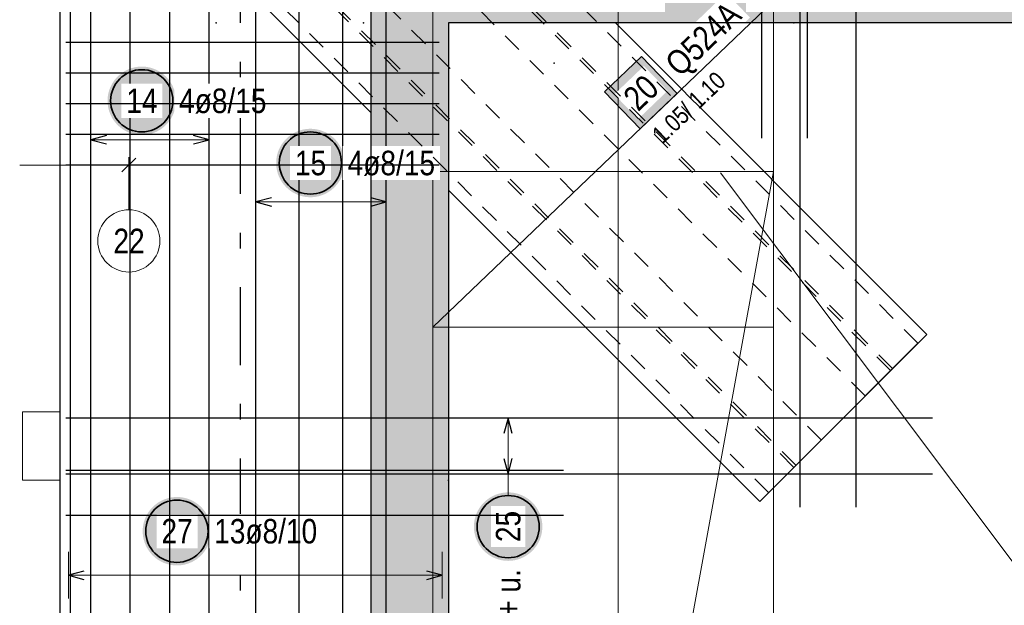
# Model space of a CAD drawing. Header units: millimetres. Extents: x -4 to 113, y -17 to 52.
# Tile 29 of 91: x 7.61 to 13.94, y 29.81 to 33.57. Entities that reach past the tile are written whole.
import ezdxf

# ---------------------------------------------------------------- set-up
doc = ezdxf.new("R2010")
doc.units = ezdxf.units.MM
doc.linetypes.add('DASHDOTX2', pattern=[2, 1, -0.5, 0, -0.5])
doc.linetypes.add('HIDDEN', pattern=[0.375, 0.25, -0.125])
for name, color, linetype, lineweight in [('Achsen', 7, 'Continuous', 20), ('Mattenbewehrung', 7, 'Continuous', 20), ('Schraffuren', 7, 'Continuous', 20), ('Stabstahl', 7, 'Continuous', 20)]:
    doc.layers.add(name, color=color, linetype=linetype, lineweight=lineweight)
doc.styles.add('Arial Narrow', font='ARIALN.TTF')

msp = doc.modelspace()

# ---------------------------------------------------------------- hatches: boundary and pattern name
at = {"layer": 'Mattenbewehrung', "lineweight": 35, "true_color": 0xffffff}
msp.add_hatch(color=7, dxfattribs=at).paths.add_polyline_path([(11.608468, 33.335453), (11.370037, 33.107308), (11.598182, 32.868876), (11.836614, 33.097021)])
at = {"layer": 'Mattenbewehrung', "lineweight": 25, "true_color": 0xffffff}
for points in [[(8.614073, 33.049935), (8.613939, 33.057613), (8.613537, 33.065282), (8.612868, 33.072932), (8.611932, 33.080553), (8.610731, 33.088138), (8.609266, 33.095676), (8.607538, 33.103158), (8.605551, 33.110576), (8.603306, 33.117919), (8.600806, 33.12518), (8.598054, 33.132349), (8.595053, 33.139417), (8.591808, 33.146377), (8.588322, 33.153219), (8.584599, 33.159935), (8.580644, 33.166518), (8.576462, 33.172958), (8.572057, 33.179248), (8.567436, 33.185381), (8.562603, 33.191349), (8.557565, 33.197144), (8.552328, 33.20276), (8.546898, 33.20819), (8.541282, 33.213427), (8.535487, 33.218465), (8.529519, 33.223298), (8.523386, 33.227919), (8.517096, 33.232324), (8.510655, 33.236506), (8.504073, 33.240461), (8.497357, 33.244184), (8.490515, 33.24767), (8.483555, 33.250915), (8.476487, 33.253916), (8.469318, 33.256668), (8.462057, 33.259168), (8.454713, 33.261413), (8.447296, 33.2634), (8.439814, 33.265128), (8.432276, 33.266593), (8.424691, 33.267794), (8.41707, 33.26873), (8.40942, 33.269399), (8.401751, 33.269801), (8.394073, 33.269935), (8.386395, 33.269801), (8.378727, 33.269399), (8.371077, 33.26873), (8.363455, 33.267794), (8.355871, 33.266593), (8.348333, 33.265128), (8.34085, 33.2634), (8.333433, 33.261413), (8.32609, 33.259168), (8.318829, 33.256668), (8.31166, 33.253916), (8.304591, 33.250915), (8.297632, 33.24767), (8.29079, 33.244184), (8.284073, 33.240461), (8.277491, 33.236506), (8.271051, 33.232324), (8.26476, 33.227919), (8.258628, 33.223298), (8.25266, 33.218465), (8.246865, 33.213427), (8.241248, 33.20819), (8.235818, 33.20276), (8.230581, 33.197144), (8.225543, 33.191349), (8.220711, 33.185381), (8.21609, 33.179248), (8.211685, 33.172958), (8.207503, 33.166518), (8.203548, 33.159935), (8.199825, 33.153219), (8.196339, 33.146377), (8.193093, 33.139417), (8.190093, 33.132349), (8.187341, 33.12518), (8.184841, 33.117919), (8.182596, 33.110576), (8.180608, 33.103158), (8.178881, 33.095676), (8.177416, 33.088138), (8.176214, 33.080553), (8.175278, 33.072932), (8.174609, 33.065282), (8.174207, 33.057613), (8.174073, 33.049935), (8.174207, 33.042257), (8.174609, 33.034589), (8.175278, 33.026939), (8.176214, 33.019317), (8.177416, 33.011733), (8.178881, 33.004195), (8.180608, 32.996713), (8.182596, 32.989295), (8.184841, 32.981952), (8.187341, 32.974691), (8.190093, 32.967522), (8.193093, 32.960453), (8.196339, 32.953494), (8.199825, 32.946652), (8.203548, 32.939935), (8.207503, 32.933353), (8.211685, 32.926913), (8.21609, 32.920623), (8.220711, 32.91449), (8.225543, 32.908522), (8.230581, 32.902727), (8.235818, 32.897111), (8.241248, 32.891681), (8.246865, 32.886443), (8.25266, 32.881406), (8.258628, 32.876573), (8.26476, 32.871952), (8.271051, 32.867547), (8.277491, 32.863365), (8.284073, 32.85941), (8.29079, 32.855687), (8.297632, 32.852201), (8.304591, 32.848955), (8.31166, 32.845955), (8.318829, 32.843203), (8.32609, 32.840703), (8.333433, 32.838458), (8.34085, 32.83647), (8.348333, 32.834743), (8.355871, 32.833278), (8.363455, 32.832076), (8.371077, 32.831141), (8.378727, 32.830471), (8.386395, 32.830069), (8.394073, 32.829935), (8.401751, 32.830069), (8.40942, 32.830471), (8.41707, 32.831141), (8.424691, 32.832076), (8.432276, 32.833278), (8.439814, 32.834743), (8.447296, 32.83647), (8.454713, 32.838458), (8.462057, 32.840703), (8.469318, 32.843203), (8.476487, 32.845955), (8.483555, 32.848955), (8.490515, 32.852201), (8.497357, 32.855687), (8.504073, 32.85941), (8.510655, 32.863365), (8.517096, 32.867547), (8.523386, 32.871952), (8.529519, 32.876573), (8.535487, 32.881406), (8.541282, 32.886443), (8.546898, 32.891681), (8.552328, 32.897111), (8.557565, 32.902727), (8.562603, 32.908522), (8.567436, 32.91449), (8.572057, 32.920623), (8.576462, 32.926913), (8.580644, 32.933353), (8.584599, 32.939935), (8.588322, 32.946652), (8.591808, 32.953494), (8.595053, 32.960453), (8.598054, 32.967522), (8.600806, 32.974691), (8.603306, 32.981952), (8.605551, 32.989295), (8.607538, 32.996713), (8.609266, 33.004195), (8.610731, 33.011733), (8.611932, 33.019317), (8.612868, 33.026939), (8.613537, 33.034589)], [(9.698311, 32.65), (9.698177, 32.657678), (9.697775, 32.665346), (9.697106, 32.672996), (9.69617, 32.680618), (9.694969, 32.688202), (9.693504, 32.69574), (9.691776, 32.703223), (9.689789, 32.71064), (9.687544, 32.717983), (9.685044, 32.725244), (9.682292, 32.732413), (9.679291, 32.739482), (9.676046, 32.746441), (9.67256, 32.753283), (9.668837, 32.76), (9.664882, 32.766582), (9.6607, 32.773022), (9.656295, 32.779312), (9.651674, 32.785445), (9.646841, 32.791413), (9.641803, 32.797208), (9.636566, 32.802825), (9.631136, 32.808254), (9.62552, 32.813492), (9.619725, 32.818529), (9.613757, 32.823362), (9.607624, 32.827983), (9.601334, 32.832388), (9.594894, 32.83657), (9.588311, 32.840525), (9.581595, 32.844248), (9.574753, 32.847734), (9.567793, 32.85098), (9.560725, 32.85398), (9.553556, 32.856732), (9.546295, 32.859232), (9.538952, 32.861477), (9.531534, 32.863465), (9.524052, 32.865192), (9.516514, 32.866657), (9.508929, 32.867859), (9.501308, 32.868795), (9.493658, 32.869464), (9.485989, 32.869866), (9.478311, 32.87), (9.470633, 32.869866), (9.462965, 32.869464), (9.455315, 32.868795), (9.447693, 32.867859), (9.440109, 32.866657), (9.432571, 32.865192), (9.425089, 32.863465), (9.417671, 32.861477), (9.410328, 32.859232), (9.403067, 32.856732), (9.395898, 32.85398), (9.388829, 32.85098), (9.38187, 32.847734), (9.375028, 32.844248), (9.368311, 32.840525), (9.361729, 32.83657), (9.355289, 32.832388), (9.348999, 32.827983), (9.342866, 32.823362), (9.336898, 32.818529), (9.331103, 32.813492), (9.325487, 32.808254), (9.320057, 32.802825), (9.31482, 32.797208), (9.309782, 32.791413), (9.304949, 32.785445), (9.300328, 32.779312), (9.295923, 32.773022), (9.291741, 32.766582), (9.287786, 32.76), (9.284063, 32.753283), (9.280577, 32.746441), (9.277331, 32.739482), (9.274331, 32.732413), (9.271579, 32.725244), (9.269079, 32.717983), (9.266834, 32.71064), (9.264846, 32.703223), (9.263119, 32.69574), (9.261654, 32.688202), (9.260452, 32.680618), (9.259517, 32.672996), (9.258847, 32.665346), (9.258445, 32.657678), (9.258311, 32.65), (9.258445, 32.642322), (9.258847, 32.634653), (9.259517, 32.627003), (9.260452, 32.619382), (9.261654, 32.611797), (9.263119, 32.604259), (9.264846, 32.596777), (9.266834, 32.589359), (9.269079, 32.582016), (9.271579, 32.574755), (9.274331, 32.567586), (9.277331, 32.560518), (9.280577, 32.553558), (9.284063, 32.546716), (9.287786, 32.54), (9.291741, 32.533417), (9.295923, 32.526977), (9.300328, 32.520687), (9.304949, 32.514554), (9.309782, 32.508586), (9.31482, 32.502791), (9.320057, 32.497175), (9.325487, 32.491745), (9.331103, 32.486508), (9.336898, 32.48147), (9.342866, 32.476637), (9.348999, 32.472016), (9.355289, 32.467611), (9.361729, 32.463429), (9.368311, 32.459474), (9.375028, 32.455751), (9.38187, 32.452265), (9.388829, 32.44902), (9.395898, 32.446019), (9.403067, 32.443267), (9.410328, 32.440767), (9.417671, 32.438522), (9.425089, 32.436535), (9.432571, 32.434807), (9.440109, 32.433342), (9.447693, 32.432141), (9.455315, 32.431205), (9.462965, 32.430536), (9.470633, 32.430134), (9.478311, 32.43), (9.485989, 32.430134), (9.493658, 32.430536), (9.501308, 32.431205), (9.508929, 32.432141), (9.516514, 32.433342), (9.524052, 32.434807), (9.531534, 32.436535), (9.538952, 32.438522), (9.546295, 32.440767), (9.553556, 32.443267), (9.560725, 32.446019), (9.567793, 32.44902), (9.574753, 32.452265), (9.581595, 32.455751), (9.588311, 32.459474), (9.594894, 32.463429), (9.601334, 32.467611), (9.607624, 32.472016), (9.613757, 32.476637), (9.619725, 32.48147), (9.62552, 32.486508), (9.631136, 32.491745), (9.636566, 32.497175), (9.641803, 32.502791), (9.646841, 32.508586), (9.651674, 32.514554), (9.656295, 32.520687), (9.6607, 32.526977), (9.664882, 32.533417), (9.668837, 32.54), (9.67256, 32.546716), (9.676046, 32.553558), (9.679291, 32.560518), (9.682292, 32.567586), (9.685044, 32.574755), (9.687544, 32.582016), (9.689789, 32.589359), (9.691776, 32.596777), (9.693504, 32.604259), (9.694969, 32.611797), (9.69617, 32.619382), (9.697106, 32.627003), (9.697775, 32.634653)]]:
    msp.add_hatch(color=7, dxfattribs=at).paths.add_polyline_path(points)
at = {"layer": 'Schraffuren', "lineweight": 13, "true_color": 0xd7ffd7}
for points in [[(10.366532, 6.630196), (9.866532, 6.630202), (9.866532, 34.050196), (10.366532, 33.550196)], [(42.156532, 34.050195), (42.156532, 33.550196), (10.366532, 33.550196), (9.866532, 34.050196)]]:
    msp.add_hatch(color=254, dxfattribs=at).paths.add_polyline_path(points)
at = {"layer": 'Stabstahl', "lineweight": 25, "true_color": 0xffffff}
for points in [[(10.97, 30.312574), (10.969866, 30.320252), (10.969464, 30.327921), (10.968795, 30.33557), (10.967859, 30.343192), (10.966658, 30.350777), (10.965192, 30.358315), (10.963465, 30.365797), (10.961478, 30.373214), (10.959232, 30.380558), (10.956732, 30.387819), (10.95398, 30.394988), (10.95098, 30.402056), (10.947735, 30.409016), (10.944248, 30.415858), (10.940526, 30.422574), (10.936571, 30.429156), (10.932388, 30.435597), (10.927984, 30.441887), (10.923362, 30.44802), (10.91853, 30.453987), (10.913492, 30.459783), (10.908255, 30.465399), (10.902825, 30.470829), (10.897209, 30.476066), (10.891413, 30.481104), (10.885446, 30.485936), (10.879313, 30.490558), (10.873022, 30.494962), (10.866582, 30.499145), (10.86, 30.5031), (10.853284, 30.506823), (10.846442, 30.510309), (10.839482, 30.513554), (10.832413, 30.516555), (10.825244, 30.519306), (10.817984, 30.521807), (10.81064, 30.524052), (10.803223, 30.526039), (10.795741, 30.527767), (10.788203, 30.529232), (10.780618, 30.530433), (10.772996, 30.531369), (10.765346, 30.532038), (10.757678, 30.53244), (10.75, 30.532574), (10.742322, 30.53244), (10.734654, 30.532038), (10.727004, 30.531369), (10.719382, 30.530433), (10.711797, 30.529232), (10.704259, 30.527767), (10.696777, 30.526039), (10.68936, 30.524052), (10.682016, 30.521807), (10.674756, 30.519306), (10.667587, 30.516555), (10.660518, 30.513554), (10.653558, 30.510309), (10.646716, 30.506823), (10.64, 30.5031), (10.633418, 30.499145), (10.626978, 30.494962), (10.620687, 30.490558), (10.614554, 30.485936), (10.608587, 30.481104), (10.602791, 30.476066), (10.597175, 30.470829), (10.591745, 30.465399), (10.586508, 30.459783), (10.58147, 30.453987), (10.576638, 30.44802), (10.572016, 30.441887), (10.567612, 30.435597), (10.563429, 30.429156), (10.559474, 30.422574), (10.555752, 30.415858), (10.552265, 30.409016), (10.54902, 30.402056), (10.54602, 30.394988), (10.543268, 30.387819), (10.540768, 30.380558), (10.538522, 30.373214), (10.536535, 30.365797), (10.534808, 30.358315), (10.533342, 30.350777), (10.532141, 30.343192), (10.531205, 30.33557), (10.530536, 30.327921), (10.530134, 30.320252), (10.53, 30.312574), (10.530134, 30.304896), (10.530536, 30.297228), (10.531205, 30.289578), (10.532141, 30.281956), (10.533342, 30.274371), (10.534808, 30.266834), (10.536535, 30.259351), (10.538522, 30.251934), (10.540768, 30.24459), (10.543268, 30.23733), (10.54602, 30.230161), (10.54902, 30.223092), (10.552265, 30.216132), (10.555752, 30.20929), (10.559474, 30.202574), (10.563429, 30.195992), (10.567612, 30.189552), (10.572016, 30.183261), (10.576638, 30.177129), (10.58147, 30.171161), (10.586508, 30.165365), (10.591745, 30.159749), (10.597175, 30.154319), (10.602791, 30.149082), (10.608587, 30.144044), (10.614554, 30.139212), (10.620687, 30.13459), (10.626978, 30.130186), (10.633418, 30.126004), (10.64, 30.122048), (10.646716, 30.118326), (10.653558, 30.114839), (10.660518, 30.111594), (10.667587, 30.108594), (10.674756, 30.105842), (10.682016, 30.103342), (10.68936, 30.101097), (10.696777, 30.099109), (10.704259, 30.097382), (10.711797, 30.095916), (10.719382, 30.094715), (10.727004, 30.093779), (10.734654, 30.09311), (10.742322, 30.092708), (10.75, 30.092574), (10.757678, 30.092708), (10.765346, 30.09311), (10.772996, 30.093779), (10.780618, 30.094715), (10.788203, 30.095916), (10.795741, 30.097382), (10.803223, 30.099109), (10.81064, 30.101097), (10.817984, 30.103342), (10.825244, 30.105842), (10.832413, 30.108594), (10.839482, 30.111594), (10.846442, 30.114839), (10.853284, 30.118326), (10.86, 30.122048), (10.866582, 30.126004), (10.873022, 30.130186), (10.879313, 30.13459), (10.885446, 30.139212), (10.891413, 30.144044), (10.897209, 30.149082), (10.902825, 30.154319), (10.908255, 30.159749), (10.913492, 30.165365), (10.91853, 30.171161), (10.923362, 30.177129), (10.927984, 30.183261), (10.932388, 30.189552), (10.936571, 30.195992), (10.940526, 30.202574), (10.944248, 30.20929), (10.947735, 30.216132), (10.95098, 30.223092), (10.95398, 30.230161), (10.956732, 30.23733), (10.959232, 30.24459), (10.961478, 30.251934), (10.963465, 30.259351), (10.965192, 30.266834), (10.966658, 30.274371), (10.967859, 30.281956), (10.968795, 30.289578), (10.969464, 30.297228)], [(8.839982, 30.282981), (8.839848, 30.290659), (8.839446, 30.298328), (8.838777, 30.305978), (8.837841, 30.313599), (8.83664, 30.321184), (8.835174, 30.328722), (8.833447, 30.336204), (8.83146, 30.343622), (8.829214, 30.350965), (8.826714, 30.358226), (8.823962, 30.365395), (8.820962, 30.372463), (8.817717, 30.379423), (8.81423, 30.386265), (8.810508, 30.392981), (8.806553, 30.399564), (8.80237, 30.406004), (8.797966, 30.412294), (8.793344, 30.418427), (8.788512, 30.424395), (8.783474, 30.43019), (8.778237, 30.435806), (8.772807, 30.441236), (8.767191, 30.446473), (8.761395, 30.451511), (8.755428, 30.456344), (8.749295, 30.460965), (8.743004, 30.46537), (8.736564, 30.469552), (8.729982, 30.473507), (8.723266, 30.47723), (8.716424, 30.480716), (8.709464, 30.483961), (8.702395, 30.486962), (8.695226, 30.489714), (8.687966, 30.492214), (8.680622, 30.494459), (8.673205, 30.496446), (8.665723, 30.498174), (8.658185, 30.499639), (8.6506, 30.50084), (8.642978, 30.501776), (8.635328, 30.502445), (8.62766, 30.502847), (8.619982, 30.502981), (8.612304, 30.502847), (8.604636, 30.502445), (8.596986, 30.501776), (8.589364, 30.50084), (8.581779, 30.499639), (8.574241, 30.498174), (8.566759, 30.496446), (8.559342, 30.494459), (8.551998, 30.492214), (8.544738, 30.489714), (8.537569, 30.486962), (8.5305, 30.483961), (8.52354, 30.480716), (8.516698, 30.47723), (8.509982, 30.473507), (8.5034, 30.469552), (8.49696, 30.46537), (8.490669, 30.460965), (8.484536, 30.456344), (8.478569, 30.451511), (8.472773, 30.446473), (8.467157, 30.441236), (8.461727, 30.435806), (8.45649, 30.43019), (8.451452, 30.424395), (8.44662, 30.418427), (8.441998, 30.412294), (8.437594, 30.406004), (8.433411, 30.399564), (8.429456, 30.392981), (8.425734, 30.386265), (8.422247, 30.379423), (8.419002, 30.372463), (8.416002, 30.365395), (8.41325, 30.358226), (8.41075, 30.350965), (8.408504, 30.343622), (8.406517, 30.336204), (8.40479, 30.328722), (8.403324, 30.321184), (8.402123, 30.313599), (8.401187, 30.305978), (8.400518, 30.298328), (8.400116, 30.290659), (8.399982, 30.282981), (8.400116, 30.275303), (8.400518, 30.267635), (8.401187, 30.259985), (8.402123, 30.252363), (8.403324, 30.244779), (8.40479, 30.237241), (8.406517, 30.229759), (8.408504, 30.222341), (8.41075, 30.214998), (8.41325, 30.207737), (8.416002, 30.200568), (8.419002, 30.193499), (8.422247, 30.18654), (8.425734, 30.179698), (8.429456, 30.172981), (8.433411, 30.166399), (8.437594, 30.159959), (8.441998, 30.153669), (8.44662, 30.147536), (8.451452, 30.141568), (8.45649, 30.135773), (8.461727, 30.130156), (8.467157, 30.124727), (8.472773, 30.119489), (8.478569, 30.114452), (8.484536, 30.109619), (8.490669, 30.104998), (8.49696, 30.100593), (8.5034, 30.096411), (8.509982, 30.092456), (8.516698, 30.088733), (8.52354, 30.085247), (8.5305, 30.082001), (8.537569, 30.079001), (8.544738, 30.076249), (8.551998, 30.073749), (8.559342, 30.071504), (8.566759, 30.069516), (8.574241, 30.067789), (8.581779, 30.066324), (8.589364, 30.065122), (8.596986, 30.064187), (8.604636, 30.063517), (8.612304, 30.063115), (8.619982, 30.062981), (8.62766, 30.063115), (8.635328, 30.063517), (8.642978, 30.064187), (8.6506, 30.065122), (8.658185, 30.066324), (8.665723, 30.067789), (8.673205, 30.069516), (8.680622, 30.071504), (8.687966, 30.073749), (8.695226, 30.076249), (8.702395, 30.079001), (8.709464, 30.082001), (8.716424, 30.085247), (8.723266, 30.088733), (8.729982, 30.092456), (8.736564, 30.096411), (8.743004, 30.100593), (8.749295, 30.104998), (8.755428, 30.109619), (8.761395, 30.114452), (8.767191, 30.119489), (8.772807, 30.124727), (8.778237, 30.130156), (8.783474, 30.135773), (8.788512, 30.141568), (8.793344, 30.147536), (8.797966, 30.153669), (8.80237, 30.159959), (8.806553, 30.166399), (8.810508, 30.172981), (8.81423, 30.179698), (8.817717, 30.18654), (8.820962, 30.193499), (8.823962, 30.200568), (8.826714, 30.207737), (8.829214, 30.214998), (8.83146, 30.222341), (8.833447, 30.229759), (8.835174, 30.237241), (8.83664, 30.244779), (8.837841, 30.252363), (8.838777, 30.259985), (8.839446, 30.267635)]]:
    msp.add_hatch(color=7, dxfattribs=at).paths.add_polyline_path(points)

# ---------------------------------------------------------------- linework, layer by layer
at = {"color": 3, "linetype": 'Continuous', "lineweight": 25}
for p, q in [((7.866531, 34.810203), (7.866531, 6.630196)), ((13.04587, 31.152545), (13.38532, 31.491917))]:
    msp.add_line(p, q, dxfattribs=at)
at = {"color": 5, "linetype": 'Continuous', "lineweight": 18}
msp.add_line((14.017246, 30.05525), (12.115023, 32.58691), dxfattribs=at)
at = {"color": 7, "linetype": 'Continuous', "lineweight": 18}
for p, q in [((12.367611, 30.474319), (10.366532, 32.475398)), ((13.441814, 31.548521), (12.367611, 30.474319)), ((7.86623, 31.050196), (7.62623, 31.050196)), ((7.62623, 31.050196), (7.62623, 30.610196)), ((7.86623, 31.050196), (7.86623, 30.610196)), ((7.86623, 30.610196), (7.62623, 30.610196))]:
    msp.add_line(p, q, dxfattribs=at)
at = {"color": 9, "linetype": 'Continuous', "lineweight": 0}
for centre in [(12.586957, 33.550196), (10.366237, 30.610196)]:
    msp.add_circle(centre, 0.00222, dxfattribs=at)
at = {"layer": 'Achsen', "color": 3, "linetype": 'DASHDOTX2', "lineweight": 25, "ltscale": 0.5}
msp.add_line((9.027324, 39.55094), (9.027324, -0.69339), dxfattribs=at)
at = {"layer": 'Mattenbewehrung', "color": 3, "linetype": 'Continuous', "lineweight": 25, "ltscale": 0.5}
for p, q in [((12.382045, 32.810203), (12.382045, 36.010203)), ((12.675924, 32.810203), (12.675924, 36.010203)), ((8.066473, 28.450196), (8.066531, 34.853312)), ((8.320177, 28.450196), (8.320235, 34.853312)), ((8.827585, 28.450196), (8.827643, 34.853312)), ((7.936531, 14.78053), (7.936531, 34.78053)), ((9.966532, 28.450196), (9.966532, 33.675398)), ((8.166513, 32.826732), (8.066513, 32.799938)), ((8.066513, 32.799938), (8.166512, 32.773142)), ((8.827624, 32.799931), (8.727624, 32.826727)), ((8.727624, 32.773137), (8.827624, 32.799931)), ((9.227324, 32.426795), (9.127324, 32.4)), ((9.966532, 32.4), (9.866532, 32.426795)), ((9.127324, 32.4), (9.227324, 32.373205)), ((9.866532, 32.373205), (9.966532, 32.4)), ((7.90653, 30.675655), (11.10653, 30.675655))]:
    msp.add_line(p, q, dxfattribs=at)
at = {"layer": 'Mattenbewehrung', "color": 7, "linetype": 'Continuous', "lineweight": 18, "ltscale": 0.5}
for p, q in [((10.266532, 33.690194), (10.266532, 31.594678)), ((12.456532, 33.690194), (10.266532, 31.594678)), ((11.456533, 33.69022), (11.456533, 21.690224)), ((12.456532, 31.594678), (12.456532, 33.690194)), ((10.266532, 32.594678), (10.266531, 20.594678)), ((12.456532, 32.594678), (10.266532, 32.594678)), ((12.456532, 20.594678), (12.456532, 32.594678)), ((10.266532, 31.594678), (12.456532, 31.594678)), ((12.456532, 31.594678), (12.456532, 31.594678))]:
    msp.add_line(p, q, dxfattribs=at)
at = {"layer": 'Mattenbewehrung', "color": 2, "linetype": 'Continuous', "lineweight": 35, "ltscale": 0.5}
for p, q in [((11.608468, 33.335453), (11.370037, 33.107308)), ((11.836614, 33.097021), (11.608468, 33.335453)), ((11.370037, 33.107308), (11.598182, 32.868876)), ((11.598182, 32.868876), (11.836614, 33.097021))]:
    msp.add_line(p, q, dxfattribs=at)
at = {"layer": 'Mattenbewehrung', "color": 5, "linetype": 'Continuous', "lineweight": 18, "ltscale": 0.5}
for p, q in [((8.066514, 32.949938), (8.066511, 32.649938)), ((8.827623, 32.649931), (8.827625, 32.949931)), ((8.066513, 32.799938), (8.827624, 32.799931)), ((9.127324, 32.55), (9.127324, 32.25)), ((9.966532, 32.25), (9.966532, 32.55)), ((9.127324, 32.4), (9.966532, 32.4))]:
    msp.add_line(p, q, dxfattribs=at)
at = {"layer": 'Mattenbewehrung', "color": 9, "linetype": 'Continuous', "lineweight": 0}
msp.add_circle((9.819475, 33.550196), 0.00222, dxfattribs=at)
at = {"layer": 'Mattenbewehrung', "color": 2, "linetype": 'Continuous', "lineweight": 35, "ltscale": 0.5}
for centre in [(8.394073, 33.049935), (9.478311, 32.65)]:
    msp.add_circle(centre, 0.2, dxfattribs=at)
at = {"layer": 'Schraffuren', "color": 3, "linetype": 'Continuous', "lineweight": 25, "ltscale": 0.5}
for p, q in [((10.306531, 33.425198), (7.906531, 33.425198)), ((10.306531, 33.228197), (7.906531, 33.228197)), ((10.306531, 32.834195), (7.906531, 32.834195))]:
    msp.add_line(p, q, dxfattribs=at)
at = {"layer": 'Schraffuren', "color": 9, "linetype": 'Continuous', "lineweight": 0, "ltscale": 0.5}
for p, q in [((8.355239, 32.681389), (8.266851, 32.593001)), ((8.311045, 32.349101), (8.311045, 32.687195))]:
    msp.add_line(p, q, dxfattribs=at)
at = {"layer": 'Schraffuren', "color": 9, "linetype": 'Continuous', "lineweight": 0}
msp.add_line((7.609077, 32.637195), (10.244327, 32.637195), dxfattribs=at)
for centre in [(8.87277, 33.550196), (11.045778, 33.292742)]:
    msp.add_circle(centre, 0.00222, dxfattribs=at)
at = {"layer": 'Schraffuren', "color": 9, "linetype": 'Continuous', "lineweight": 0, "ltscale": 0.5}
msp.add_circle((8.311045, 32.149101), 0.2, dxfattribs=at)
at = {"layer": 'Stabstahl', "color": 3, "linetype": 'Continuous', "lineweight": 25, "ltscale": 0.5}
for p, q in [((12.626957, 30.438203), (12.626957, 36.010203)), ((12.986957, 30.438203), (12.986957, 36.010203)), ((13.47823, 31.010195), (7.90623, 31.010195)), ((10.75, 31.010195), (10.723205, 30.910195)), ((10.776795, 30.910195), (10.75, 31.010195)), ((10.723205, 30.750196), (10.75, 30.650196)), ((10.75, 30.650196), (10.776795, 30.750196)), ((13.47823, 30.650196), (7.90623, 30.650196)), ((8.02223, 30.026795), (7.92223, 30)), ((10.326234, 30), (10.226234, 30.026795)), ((7.92223, 30), (8.02223, 29.973205)), ((10.226234, 29.973205), (10.326234, 30))]:
    msp.add_line(p, q, dxfattribs=at)
at = {"layer": 'Stabstahl', "color": 5, "linetype": 'Continuous', "lineweight": 18, "ltscale": 0.5}
for p, q in [((10.9, 31.010195), (10.6, 31.010195)), ((10.75, 30.650196), (10.75, 31.010195)), ((10.6, 30.650196), (10.9, 30.650196)), ((10.75, 30.512574), (10.75, 30.650196)), ((7.92223, 30.15), (7.92223, 29.85)), ((10.326234, 29.85), (10.326234, 30.15)), ((7.92223, 30), (10.326234, 30))]:
    msp.add_line(p, q, dxfattribs=at)
at = {"layer": 'Stabstahl', "color": 2, "linetype": 'Continuous', "lineweight": 35, "ltscale": 0.5}
for centre in [(8.619982, 30.282981), (10.75, 30.312574)]:
    msp.add_circle(centre, 0.2, dxfattribs=at)

# ---------------------------------------------------------------- texts
at = {"layer": 'Schraffuren', "color": 9, "lineweight": 0, "insert": (8.21182, 32.227851), "char_height": 0.1575, "attachment_point": 1, "line_spacing_factor": 0.9, "style": 'Arial Narrow'}
msp.add_mtext('22', dxfattribs=at)

# ---------------------------------------------------------------- next in the draw order: texts
at = {"layer": 'Mattenbewehrung', "color": 2, "lineweight": 35, "char_height": 0.1575, "attachment_point": 1, "line_spacing_factor": 0.9, "style": 'Arial Narrow', "bg_fill": 3, "box_fill_scale": 1.2, "bg_fill_color": 256, "bg_fill_true_color": 13158600, "bg_fill_transparency": 0}
for s, insert, rotation in [('Q524A', (11.745853, 33.311206), 43.7369812), ('20', (11.477189, 33.090464), 43.7369812), ('14', (8.294849, 33.128686), 359.9994857), ('4ø8/15', (8.634074, 33.128683), 359.9994857)]:
    msp.add_mtext(s, dxfattribs=dict(at, insert=insert, rotation=rotation))
at = {"layer": 'Stabstahl', "color": 2, "lineweight": 35, "char_height": 0.1575, "attachment_point": 1, "rotation": 90, "line_spacing_factor": 0.9, "style": 'Arial Narrow', "bg_fill": 3, "box_fill_scale": 1.2, "bg_fill_color": 256, "bg_fill_true_color": 13158600, "bg_fill_transparency": 0}
for s, insert in [('25', (10.67125, 30.213349)), ('4ø14 o. + u.', (10.67125, 29.070874))]:
    msp.add_mtext(s, dxfattribs=dict(at, insert=insert))
at = {"layer": 'Stabstahl', "color": 2, "lineweight": 35, "char_height": 0.1575, "attachment_point": 1, "line_spacing_factor": 0.9, "style": 'Arial Narrow', "bg_fill": 3, "box_fill_scale": 1.2, "bg_fill_color": 256, "bg_fill_true_color": 13158600, "bg_fill_transparency": 0}
for s, insert in [('27', (8.520757, 30.361731)), ('13ø8/10', (8.859982, 30.361731))]:
    msp.add_mtext(s, dxfattribs=dict(at, insert=insert))

# ---------------------------------------------------------------- next in the draw order: linework, layer by layer
at = {"color": 7, "linetype": 'Continuous', "lineweight": 18}
msp.add_line((9.866532, 32.975398), (7.86623, 34.975701), dxfattribs=at)
at = {"color": 3, "linetype": 'Continuous', "lineweight": 25}
msp.add_line((42.156532, 33.550196), (10.366532, 33.550196), dxfattribs=at)
at = {"layer": 'Mattenbewehrung', "color": 3, "linetype": 'Continuous', "lineweight": 25, "ltscale": 0.5}
for p, q in [((8.573881, 28.450196), (8.573939, 34.853312)), ((9.127324, 28.450196), (9.127324, 33.675398)), ((9.40706, 28.450196), (9.40706, 33.675398)), ((9.686796, 28.450196), (9.686796, 33.675398)), ((7.90653, 30.386563), (11.10653, 30.386563))]:
    msp.add_line(p, q, dxfattribs=at)
at = {"layer": 'Mattenbewehrung', "color": 7, "linetype": 'Continuous', "lineweight": 18, "ltscale": 0.5}
msp.add_line((12.456532, 32.594678), (10.266531, 20.594678), dxfattribs=at)
at = {"layer": 'Schraffuren', "color": 3, "linetype": 'Continuous', "lineweight": 25, "ltscale": 0.5}
msp.add_line((10.306531, 33.031196), (7.906531, 33.031196), dxfattribs=at)

# ---------------------------------------------------------------- next in the draw order: texts
at = {"layer": 'Mattenbewehrung', "color": 2, "lineweight": 35, "insert": (11.639663, 32.825525), "char_height": 0.1125, "attachment_point": 1, "rotation": 43.7369812, "line_spacing_factor": 0.9, "style": 'Arial Narrow', "bg_fill": 3, "box_fill_scale": 1.2, "bg_fill_color": 256, "bg_fill_true_color": 13158600, "bg_fill_transparency": 0}
msp.add_mtext(' 1.05/ 1.10', dxfattribs=at)

# ---------------------------------------------------------------- next in the draw order: linework, layer by layer
at = {"color": 7, "linetype": 'Continuous', "lineweight": 18}
msp.add_line((13.441814, 31.548521), (11.440139, 33.550196), dxfattribs=at)

# ---------------------------------------------------------------- next in the draw order: texts
at = {"layer": 'Mattenbewehrung', "color": 2, "lineweight": 35, "char_height": 0.1575, "attachment_point": 1, "rotation": 359.9999979, "line_spacing_factor": 0.9, "style": 'Arial Narrow', "bg_fill": 3, "box_fill_scale": 1.2, "bg_fill_color": 256, "bg_fill_true_color": 13158600, "bg_fill_transparency": 0}
for s, insert in [('4ø8/15', (9.718311, 32.72875)), ('15', (9.379086, 32.72875))]:
    msp.add_mtext(s, dxfattribs=dict(at, insert=insert))

# ---------------------------------------------------------------- next in the draw order: linework, layer by layer
at = {"color": 3, "linetype": 'HIDDEN', "lineweight": 25, "ltscale": 0.5}
for p, q in [((13.045853, 31.152561), (8.209365, 35.990163)), ((13.208523, 31.31516), (8.534635, 35.990126)), ((13.222667, 31.329301), (8.562919, 35.990123)), ((13.385265, 31.491972), (8.888188, 35.990085)), ((12.763591, 30.870299), (7.92653, 35.70736)), ((12.600957, 30.707664), (7.92653, 35.382091)), ((12.586815, 30.693522), (7.92653, 35.353807)), ((12.42418, 30.530887), (7.92653, 35.028538))]:
    msp.add_line(p, q, dxfattribs=at)
at = {"color": 3, "linetype": 'Continuous', "lineweight": 25}
for p, q in [((9.866532, 34.050196), (9.866532, 6.630202)), ((10.366532, 33.550196), (10.366532, 16.539875))]:
    msp.add_line(p, q, dxfattribs=at)
at = {"layer": 'Schraffuren', "color": 9, "linetype": 'Continuous', "lineweight": 0, "ltscale": 0.5}
msp.add_line((7.804327, 32.637195), (10.204327, 32.637195), dxfattribs=at)
at = {"layer": 'Schraffuren', "color": 3, "linetype": 'Continuous', "lineweight": 25, "ltscale": 0.5}
msp.add_line((10.306531, 32.637195), (7.906531, 32.637195), dxfattribs=at)

doc.saveas('drawing.dxf')
